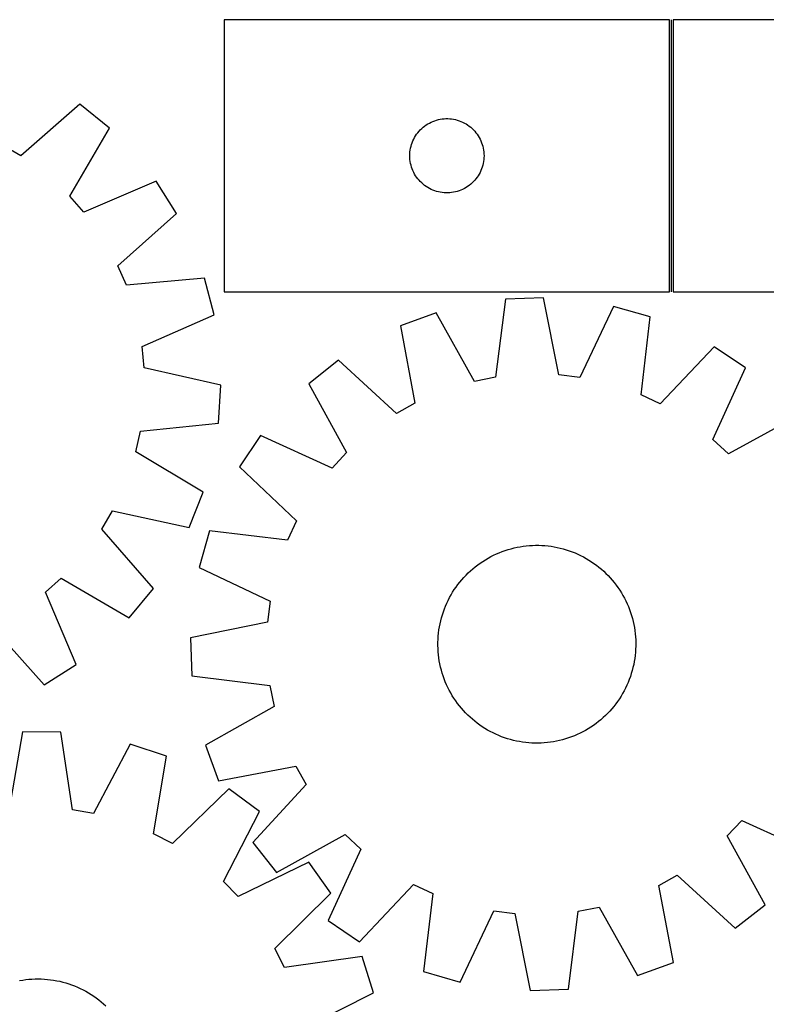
# Model space of a CAD drawing. Header units: millimetres. Extents: x 7 to 1493, y 7 to 2993.
# Tile 11 of 13: x 747 to 1049, y 2595 to 2993. Entities that reach past the tile are written whole.
import ezdxf

# ---------------------------------------------------------------- set-up
doc = ezdxf.new("R2010")
doc.units = ezdxf.units.MM
doc.layers.add('COMMON', color=5, linetype='CONTINUOUS', true_color=0x0000ff)
doc.layers.add('CUT', color=7, linetype='CONTINUOUS', true_color=0x000000)

msp = doc.modelspace()

# ---------------------------------------------------------------- linework, layer by layer
at = {"layer": 'COMMON'}
msp.add_line((1010.901582, 2883.43167), (1010.901582, 2993.43167), dxfattribs=at)
at = {"layer": 'CUT'}
for p, q in [((1010.151581, 2993.43167), (830.151581, 2993.43167)), ((830.151581, 2993.43167), (830.151581, 2883.43167)), ((1010.151581, 2883.43167), (1010.151581, 2993.43167)), ((1191.651582, 2993.43167), (1011.651582, 2993.43167)), ((1011.651582, 2993.43167), (1011.651582, 2883.43167)), ((771.81291, 2959.310974), (747.897926, 2938.405274)), ((783.680895, 2949.519066), (771.81291, 2959.310974)), ((916.706265, 2953.030636), (917.46237, 2953.18864)), ((917.46237, 2953.18864), (918.225606, 2953.307511)), ((918.225606, 2953.307511), (918.993949, 2953.386933)), ((918.993949, 2953.386933), (919.765362, 2953.426697)), ((919.765362, 2953.426697), (920.5378, 2953.426697)), ((920.5378, 2953.426697), (921.309213, 2953.386933)), ((921.309213, 2953.386933), (922.077556, 2953.307511)), ((922.077556, 2953.307511), (922.840792, 2953.18864)), ((922.840792, 2953.18864), (923.596897, 2953.030636)), ((767.698535, 2922.068402), (783.680895, 2949.519066)), ((909.409298, 2948.900833), (909.962481, 2949.439951)), ((909.962481, 2949.439951), (910.542683, 2949.949877)), ((910.542683, 2949.949877), (911.148367, 2950.429259)), ((911.148367, 2950.429259), (911.777925, 2950.876826)), ((911.777925, 2950.876826), (912.429689, 2951.29139)), ((912.429689, 2951.29139), (913.10193, 2951.671852)), ((913.10193, 2951.671852), (913.792865, 2952.017204)), ((913.792865, 2952.017204), (914.500663, 2952.32653)), ((914.500663, 2952.32653), (915.223445, 2952.599009)), ((915.223445, 2952.599009), (915.959297, 2952.833919)), ((915.959297, 2952.833919), (916.706265, 2953.030636)), ((923.596897, 2953.030636), (924.343866, 2952.833919)), ((924.343866, 2952.833919), (925.079717, 2952.599009)), ((925.079717, 2952.599009), (925.802499, 2952.32653)), ((925.802499, 2952.32653), (926.510297, 2952.017204)), ((926.510297, 2952.017204), (927.201232, 2951.671852)), ((927.201232, 2951.671852), (927.873473, 2951.29139)), ((927.873473, 2951.29139), (928.525237, 2950.876826)), ((928.525237, 2950.876826), (929.154795, 2950.429259)), ((929.154795, 2950.429259), (929.760479, 2949.949877)), ((929.760479, 2949.949877), (930.340681, 2949.439951)), ((930.340681, 2949.439951), (930.893864, 2948.900833)), ((906.406827, 2944.438479), (906.734275, 2945.138077)), ((906.734275, 2945.138077), (907.097302, 2945.819891)), ((907.097302, 2945.819891), (907.494948, 2946.482113)), ((907.494948, 2946.482113), (907.926156, 2947.122987)), ((907.926156, 2947.122987), (908.389784, 2947.740813)), ((908.389784, 2947.740813), (908.884602, 2948.333952)), ((908.884602, 2948.333952), (909.409298, 2948.900833)), ((930.893864, 2948.900833), (931.41856, 2948.333952)), ((931.41856, 2948.333952), (931.913378, 2947.740813)), ((931.913378, 2947.740813), (932.377006, 2947.122987)), ((932.377006, 2947.122987), (932.808214, 2946.482113)), ((932.808214, 2946.482113), (933.20586, 2945.819891)), ((933.20586, 2945.819891), (933.568887, 2945.138077)), ((933.568887, 2945.138077), (933.896335, 2944.438479)), ((747.897926, 2938.405274), (740.51192, 2942.760304)), ((905.330263, 2940.740029), (905.468746, 2941.499951)), ((905.468746, 2941.499951), (905.646165, 2942.251737)), ((905.646165, 2942.251737), (905.86205, 2942.993393)), ((905.86205, 2942.993393), (906.115829, 2943.722952)), ((906.115829, 2943.722952), (906.406827, 2944.438479)), ((933.896335, 2944.438479), (934.187333, 2943.722952)), ((934.187333, 2943.722952), (934.441112, 2942.993393)), ((934.441112, 2942.993393), (934.656997, 2942.251737)), ((934.656997, 2942.251737), (934.834416, 2941.499951)), ((934.834416, 2941.499951), (934.9729, 2940.740029)), ((905.151581, 2938.43167), (905.17147, 2939.203852)), ((905.17147, 2937.659489), (905.151581, 2938.43167)), ((905.17147, 2939.203852), (905.231083, 2939.973985)), ((905.231083, 2936.889356), (905.17147, 2937.659489)), ((905.231083, 2939.973985), (905.330263, 2940.740029)), ((934.9729, 2940.740029), (935.072079, 2939.973985)), ((935.072079, 2939.973985), (935.131692, 2939.203852)), ((935.131692, 2937.659489), (935.072079, 2936.889356)), ((935.131692, 2939.203852), (935.151581, 2938.43167)), ((935.151581, 2938.43167), (935.131692, 2937.659489)), ((905.330263, 2936.123312), (905.231083, 2936.889356)), ((905.468746, 2935.363389), (905.330263, 2936.123312)), ((905.646165, 2934.611604), (905.468746, 2935.363389)), ((905.86205, 2933.869948), (905.646165, 2934.611604)), ((906.115829, 2933.140389), (905.86205, 2933.869948)), ((934.441112, 2933.869948), (934.187333, 2933.140389)), ((934.656997, 2934.611604), (934.441112, 2933.869948)), ((934.834416, 2935.363389), (934.656997, 2934.611604)), ((934.9729, 2936.123312), (934.834416, 2935.363389)), ((935.072079, 2936.889356), (934.9729, 2936.123312)), ((906.406827, 2932.424862), (906.115829, 2933.140389)), ((906.734275, 2931.725264), (906.406827, 2932.424862)), ((907.097302, 2931.043449), (906.734275, 2931.725264)), ((907.494948, 2930.381228), (907.097302, 2931.043449)), ((907.926156, 2929.740354), (907.494948, 2930.381228)), ((908.389784, 2929.122528), (907.926156, 2929.740354)), ((932.377006, 2929.740354), (931.913378, 2929.122528)), ((932.808214, 2930.381228), (932.377006, 2929.740354)), ((933.20586, 2931.043449), (932.808214, 2930.381228)), ((933.568887, 2931.725264), (933.20586, 2931.043449)), ((933.896335, 2932.424862), (933.568887, 2931.725264)), ((934.187333, 2933.140389), (933.896335, 2932.424862)), ((802.581984, 2928.136487), (773.377266, 2915.644121)), ((810.843243, 2915.15642), (802.581984, 2928.136487)), ((908.884602, 2928.529389), (908.389784, 2929.122528)), ((909.409298, 2927.962508), (908.884602, 2928.529389)), ((909.962481, 2927.42339), (909.409298, 2927.962508)), ((910.542683, 2926.913464), (909.962481, 2927.42339)), ((911.148367, 2926.434082), (910.542683, 2926.913464)), ((911.777925, 2925.986515), (911.148367, 2926.434082)), ((912.429689, 2925.571951), (911.777925, 2925.986515)), ((913.10193, 2925.191489), (912.429689, 2925.571951)), ((913.792865, 2924.846137), (913.10193, 2925.191489)), ((927.201232, 2925.191489), (926.510297, 2924.846137)), ((927.873473, 2925.571951), (927.201232, 2925.191489)), ((928.525237, 2925.986515), (927.873473, 2925.571951)), ((929.154795, 2926.434082), (928.525237, 2925.986515)), ((929.760479, 2926.913464), (929.154795, 2926.434082)), ((930.340681, 2927.42339), (929.760479, 2926.913464)), ((930.893864, 2927.962508), (930.340681, 2927.42339)), ((931.41856, 2928.529389), (930.893864, 2927.962508)), ((931.913378, 2929.122528), (931.41856, 2928.529389)), ((773.377266, 2915.644121), (767.698535, 2922.068402)), ((914.500663, 2924.536811), (913.792865, 2924.846137)), ((915.223445, 2924.264332), (914.500663, 2924.536811)), ((915.959297, 2924.029422), (915.223445, 2924.264332)), ((916.706265, 2923.832705), (915.959297, 2924.029422)), ((917.46237, 2923.674701), (916.706265, 2923.832705)), ((918.225606, 2923.55583), (917.46237, 2923.674701)), ((918.993949, 2923.476408), (918.225606, 2923.55583)), ((919.765362, 2923.436643), (918.993949, 2923.476408)), ((920.5378, 2923.436643), (919.765362, 2923.436643)), ((921.309213, 2923.476408), (920.5378, 2923.436643)), ((922.077556, 2923.55583), (921.309213, 2923.476408)), ((922.840792, 2923.674701), (922.077556, 2923.55583)), ((923.596897, 2923.832705), (922.840792, 2923.674701)), ((924.343866, 2924.029422), (923.596897, 2923.832705)), ((925.079717, 2924.264332), (924.343866, 2924.029422)), ((925.802499, 2924.536811), (925.079717, 2924.264332)), ((926.510297, 2924.846137), (925.802499, 2924.536811)), ((787.160394, 2893.988108), (810.843243, 2915.15642)), ((790.575976, 2886.123429), (787.160394, 2893.988108)), ((822.211666, 2888.979622), (790.575976, 2886.123429)), ((826.057529, 2874.081975), (822.211666, 2888.979622)), ((830.151581, 2883.43167), (1010.151581, 2883.43167)), ((1011.651582, 2883.43167), (1191.651582, 2883.43167)), ((943.785764, 2880.409703), (939.777794, 2848.899214)), ((959.161801, 2880.964733), (943.785764, 2880.409703)), ((965.431254, 2849.825229), (959.161801, 2880.964733)), ((987.491991, 2877.520004), (973.942908, 2848.790279)), ((1002.286984, 2873.296413), (987.491991, 2877.520004)), ((796.992433, 2861.268116), (826.057529, 2874.081975)), ((915.777673, 2874.931325), (901.325707, 2869.652003)), ((931.362913, 2847.253264), (915.777673, 2874.931325)), ((901.325707, 2869.652003), (907.251178, 2838.445216)), ((998.626952, 2841.743617), (1002.286984, 2873.296413)), ((797.810525, 2852.73289), (796.992433, 2861.268116)), ((1028.166116, 2861.265771), (1006.402199, 2838.129075)), ((1040.931829, 2852.676992), (1028.166116, 2861.265771)), ((876.381341, 2855.786779), (864.268105, 2846.299943)), ((899.756777, 2834.279484), (876.381341, 2855.786779)), ((828.780467, 2845.673324), (797.810525, 2852.73289)), ((973.942908, 2848.790279), (965.431254, 2849.825229)), ((1027.700582, 2823.799512), (1040.931829, 2852.676992)), ((827.834473, 2830.316383), (828.780467, 2845.673324)), ((864.268105, 2846.299943), (879.54699, 2818.451596)), ((939.777794, 2848.899214), (931.362913, 2847.253264)), ((1006.402199, 2838.129075), (998.626952, 2841.743617)), ((907.251178, 2838.445216), (899.756777, 2834.279484)), ((796.232225, 2827.111288), (827.834473, 2830.316383)), ((1061.826673, 2833.23808), (1033.978326, 2817.959195)), ((794.372746, 2818.741001), (796.232225, 2827.111288)), ((844.829193, 2825.405099), (836.240415, 2812.639386)), ((873.706673, 2812.173852), (844.829193, 2825.405099)), ((1033.978326, 2817.959195), (1027.700582, 2823.799512)), ((821.645385, 2802.456716), (794.372746, 2818.741001)), ((879.54699, 2818.451596), (873.706673, 2812.173852)), ((836.240415, 2812.639386), (859.37711, 2790.875469)), ((816.000136, 2788.143725), (821.645385, 2802.456716)), ((780.599153, 2787.475125), (784.954183, 2794.861131)), ((784.954183, 2794.861131), (816.000136, 2788.143725)), ((859.37711, 2790.875469), (855.762568, 2783.100223)), ((801.504853, 2763.560141), (780.599153, 2787.475125)), ((824.209772, 2786.760254), (819.986181, 2771.965261)), ((855.762568, 2783.100223), (824.209772, 2786.760254)), ((940.172206, 2777.498157), (941.327028, 2777.993528)), ((941.327028, 2777.993528), (942.496841, 2778.45238)), ((942.496841, 2778.45238), (943.680489, 2778.874262)), ((943.680489, 2778.874262), (944.876805, 2779.258755)), ((944.876805, 2779.258755), (946.084608, 2779.605482)), ((946.084608, 2779.605482), (947.302705, 2779.9141)), ((947.302705, 2779.9141), (948.529896, 2780.184304)), ((948.529896, 2780.184304), (949.764968, 2780.415828)), ((949.764968, 2780.415828), (951.006703, 2780.608443)), ((951.006703, 2780.608443), (952.253876, 2780.761959)), ((952.253876, 2780.761959), (953.505255, 2780.876225)), ((953.505255, 2780.876225), (954.759606, 2780.951127)), ((954.759606, 2780.951127), (956.015691, 2780.986593)), ((956.015691, 2780.986593), (957.27227, 2780.982586)), ((957.27227, 2780.982586), (958.528103, 2780.939112)), ((958.528103, 2780.939112), (959.781951, 2780.856212)), ((959.781951, 2780.856212), (961.032576, 2780.733968)), ((961.032576, 2780.733968), (962.278744, 2780.572502)), ((962.278744, 2780.572502), (963.519226, 2780.371973)), ((963.519226, 2780.371973), (964.752797, 2780.132578)), ((964.752797, 2780.132578), (965.978239, 2779.854554)), ((965.978239, 2779.854554), (967.194344, 2779.538174)), ((967.194344, 2779.538174), (968.399911, 2779.183753)), ((968.399911, 2779.183753), (969.593751, 2778.791638)), ((969.593751, 2778.791638), (970.774685, 2778.362217)), ((970.774685, 2778.362217), (971.941547, 2777.895914)), ((933.62071, 2773.788885), (934.662254, 2774.491874)), ((934.662254, 2774.491874), (935.725366, 2775.1618)), ((935.725366, 2775.1618), (936.808996, 2775.798002)), ((936.808996, 2775.798002), (937.912074, 2776.399852)), ((937.912074, 2776.399852), (939.033513, 2776.966757)), ((939.033513, 2776.966757), (940.172206, 2777.498157)), ((971.941547, 2777.895914), (973.093187, 2777.39319)), ((973.093187, 2777.39319), (974.228468, 2776.854539)), ((974.228468, 2776.854539), (975.346269, 2776.280494)), ((975.346269, 2776.280494), (976.445488, 2775.671622)), ((976.445488, 2775.671622), (977.525038, 2775.028522)), ((977.525038, 2775.028522), (978.583856, 2774.351831)), ((978.583856, 2774.351831), (979.620896, 2773.642215)), ((819.986181, 2771.965261), (848.715906, 2758.416178)), ((928.771676, 2769.803389), (929.690425, 2770.660656)), ((929.690425, 2770.660656), (930.635649, 2771.488641)), ((930.635649, 2771.488641), (931.606413, 2772.286528)), ((931.606413, 2772.286528), (932.601761, 2773.053528)), ((932.601761, 2773.053528), (933.62071, 2773.788885)), ((979.620896, 2773.642215), (980.635135, 2772.900375)), ((980.635135, 2772.900375), (981.625572, 2772.127043)), ((981.625572, 2772.127043), (982.591229, 2771.322982)), ((982.591229, 2771.322982), (983.531153, 2770.488986)), ((983.531153, 2770.488986), (984.444417, 2769.625878)), ((757.838, 2761.995785), (764.262281, 2767.674516)), ((764.262281, 2767.674516), (791.712945, 2751.692156)), ((924.605811, 2765.108405), (925.379143, 2766.098842)), ((925.379143, 2766.098842), (926.183203, 2767.064499)), ((926.183203, 2767.064499), (927.017199, 2768.004423)), ((927.017199, 2768.004423), (927.880307, 2768.917687)), ((927.880307, 2768.917687), (928.771676, 2769.803389)), ((984.444417, 2769.625878), (985.330119, 2768.734509)), ((985.330119, 2768.734509), (986.187386, 2767.81576)), ((986.187386, 2767.81576), (987.015371, 2766.870537)), ((987.015371, 2766.870537), (987.813258, 2765.899772)), ((791.712945, 2751.692156), (801.504853, 2763.560141)), ((922.477663, 2761.998308), (923.154355, 2763.057126)), ((923.154355, 2763.057126), (923.863971, 2764.094166)), ((923.863971, 2764.094166), (924.605811, 2765.108405)), ((987.813258, 2765.899772), (988.580258, 2764.904424)), ((988.580258, 2764.904424), (989.315615, 2763.885475)), ((989.315615, 2763.885475), (990.018604, 2762.843931)), ((990.018604, 2762.843931), (990.68853, 2761.78082)), ((770.330366, 2732.791067), (757.838, 2761.995785)), ((848.715906, 2758.416178), (847.680956, 2749.904524)), ((920.112996, 2757.566457), (920.651646, 2758.701738)), ((920.651646, 2758.701738), (921.225691, 2759.819539)), ((921.225691, 2759.819539), (921.834564, 2760.918758)), ((921.834564, 2760.918758), (922.477663, 2761.998308)), ((990.68853, 2761.78082), (991.324732, 2760.69719)), ((991.324732, 2760.69719), (991.926582, 2759.594111)), ((991.926582, 2759.594111), (992.493487, 2758.472672)), ((992.493487, 2758.472672), (993.024887, 2757.333979)), ((918.322433, 2752.873181), (918.714548, 2754.067021)), ((918.714548, 2754.067021), (919.143968, 2755.247955)), ((919.143968, 2755.247955), (919.610271, 2756.414817)), ((919.610271, 2756.414817), (920.112996, 2757.566457)), ((993.024887, 2757.333979), (993.520258, 2756.179157)), ((993.520258, 2756.179157), (993.97911, 2755.009344)), ((993.97911, 2755.009344), (994.400992, 2753.825696)), ((917.373608, 2749.226067), (917.651632, 2750.451509)), ((917.651632, 2750.451509), (917.968011, 2751.667614)), ((917.968011, 2751.667614), (918.322433, 2752.873181)), ((994.400992, 2753.825696), (994.785485, 2752.629381)), ((994.785485, 2752.629381), (995.132212, 2751.421578)), ((995.132212, 2751.421578), (995.44083, 2750.20348)), ((995.44083, 2750.20348), (995.711034, 2748.97629)), ((736.181987, 2748.212657), (757.350299, 2724.529808)), ((847.680956, 2749.904524), (816.541452, 2743.635071)), ((916.772217, 2745.505846), (916.933683, 2746.752014)), ((916.933683, 2746.752014), (917.134213, 2747.992496)), ((917.134213, 2747.992496), (917.373608, 2749.226067)), ((995.711034, 2748.97629), (995.942558, 2747.741217)), ((995.942558, 2747.741217), (996.135173, 2746.499482)), ((996.135173, 2746.499482), (996.288689, 2745.25231)), ((816.541452, 2743.635071), (817.096483, 2728.259034)), ((916.523599, 2741.74554), (916.567074, 2743.001373)), ((916.567074, 2743.001373), (916.649974, 2744.255221)), ((916.649974, 2744.255221), (916.772217, 2745.505846)), ((996.288689, 2745.25231), (996.402955, 2744.00093)), ((996.402955, 2744.00093), (996.477857, 2742.746579)), ((996.477857, 2742.746579), (996.513323, 2741.490494)), ((916.519592, 2740.488961), (916.523599, 2741.74554)), ((916.555058, 2739.232876), (916.519592, 2740.488961)), ((916.62996, 2737.978525), (916.555058, 2739.232876)), ((996.465842, 2738.978082), (996.382942, 2737.724235)), ((996.509316, 2740.233915), (996.465842, 2738.978082)), ((996.513323, 2741.490494), (996.509316, 2740.233915)), ((916.744226, 2736.727146), (916.62996, 2737.978525)), ((916.897742, 2735.479973), (916.744226, 2736.727146)), ((917.090357, 2734.238238), (916.897742, 2735.479973)), ((917.321881, 2733.003166), (917.090357, 2734.238238)), ((996.099232, 2735.227441), (995.898703, 2733.986959)), ((996.260698, 2736.473609), (996.099232, 2735.227441)), ((996.382942, 2737.724235), (996.260698, 2736.473609)), ((757.350299, 2724.529808), (770.330366, 2732.791067)), ((917.592085, 2731.775975), (917.321881, 2733.003166)), ((917.900703, 2730.557878), (917.592085, 2731.775975)), ((918.24743, 2729.350075), (917.900703, 2730.557878)), ((995.064904, 2730.311841), (994.710482, 2729.106274)), ((995.381284, 2731.527946), (995.064904, 2730.311841)), ((995.659308, 2732.753389), (995.381284, 2731.527946)), ((995.898703, 2733.986959), (995.659308, 2732.753389)), ((817.096483, 2728.259034), (848.606972, 2724.251064)), ((918.631924, 2728.153759), (918.24743, 2729.350075)), ((919.053805, 2726.970111), (918.631924, 2728.153759)), ((919.512657, 2725.800298), (919.053805, 2726.970111)), ((993.888947, 2726.731501), (993.422644, 2725.564638)), ((994.318368, 2727.912435), (993.888947, 2726.731501)), ((994.710482, 2729.106274), (994.318368, 2727.912435)), ((848.606972, 2724.251064), (850.252921, 2715.836183)), ((920.008028, 2724.645476), (919.512657, 2725.800298)), ((920.539428, 2723.506783), (920.008028, 2724.645476)), ((921.106333, 2722.385344), (920.539428, 2723.506783)), ((921.708184, 2721.282266), (921.106333, 2722.385344)), ((992.381269, 2723.277717), (991.807224, 2722.159916)), ((992.91992, 2724.412998), (992.381269, 2723.277717)), ((993.422644, 2725.564638), (992.91992, 2724.412998)), ((922.344386, 2720.198636), (921.708184, 2721.282266)), ((923.014312, 2719.135524), (922.344386, 2720.198636)), ((923.7173, 2718.09398), (923.014312, 2719.135524)), ((989.878561, 2718.922329), (989.168945, 2717.885289)), ((990.555252, 2719.981147), (989.878561, 2718.922329)), ((991.198352, 2721.060698), (990.555252, 2719.981147)), ((991.807224, 2722.159916), (991.198352, 2721.060698)), ((850.252921, 2715.836183), (822.574861, 2700.250943)), ((924.452657, 2717.075031), (923.7173, 2718.09398)), ((925.219658, 2716.079683), (924.452657, 2717.075031)), ((926.017544, 2715.108919), (925.219658, 2716.079683)), ((926.845529, 2714.163695), (926.017544, 2715.108919)), ((986.849712, 2714.914957), (986.015716, 2713.975033)), ((987.653773, 2715.880614), (986.849712, 2714.914957)), ((988.427105, 2716.87105), (987.653773, 2715.880614)), ((989.168945, 2717.885289), (988.427105, 2716.87105)), ((927.702796, 2713.244946), (926.845529, 2714.163695)), ((928.588499, 2712.353577), (927.702796, 2713.244946)), ((929.501763, 2711.490469), (928.588499, 2712.353577)), ((930.441687, 2710.656473), (929.501763, 2711.490469)), ((931.407344, 2709.852413), (930.441687, 2710.656473)), ((982.397267, 2710.490814), (981.426502, 2709.692928)), ((983.34249, 2711.318799), (982.397267, 2710.490814)), ((984.261239, 2712.176066), (983.34249, 2711.318799)), ((985.152608, 2713.061769), (984.261239, 2712.176066)), ((986.015716, 2713.975033), (985.152608, 2713.061769)), ((932.39778, 2709.079081), (931.407344, 2709.852413)), ((933.412019, 2708.337241), (932.39778, 2709.079081)), ((934.449059, 2707.627625), (933.412019, 2708.337241)), ((935.507877, 2706.950933), (934.449059, 2707.627625)), ((936.587428, 2706.307834), (935.507877, 2706.950933)), ((937.686646, 2705.698961), (936.587428, 2706.307834)), ((977.30755, 2706.817656), (976.22392, 2706.181454)), ((978.370661, 2707.487582), (977.30755, 2706.817656)), ((979.412205, 2708.19057), (978.370661, 2707.487582)), ((980.431154, 2708.925927), (979.412205, 2708.19057)), ((981.426502, 2709.692928), (980.431154, 2708.925927)), ((748.620365, 2705.593124), (743.135014, 2674.305975)), ((764.005491, 2705.424465), (748.620365, 2705.593124)), ((768.803639, 2674.024584), (764.005491, 2705.424465)), ((938.804447, 2705.124916), (937.686646, 2705.698961)), ((939.939728, 2704.586266), (938.804447, 2705.124916)), ((941.091368, 2704.083541), (939.939728, 2704.586266)), ((942.258231, 2703.617238), (941.091368, 2704.083541)), ((943.439165, 2703.187818), (942.258231, 2703.617238)), ((944.633004, 2702.795703), (943.439165, 2703.187818)), ((945.838571, 2702.441281), (944.633004, 2702.795703)), ((947.054676, 2702.124902), (945.838571, 2702.441281)), ((966.948308, 2702.373973), (965.73021, 2702.065355)), ((968.156111, 2702.7207), (966.948308, 2702.373973)), ((969.352426, 2703.105194), (968.156111, 2702.7207)), ((970.536074, 2703.527075), (969.352426, 2703.105194)), ((971.705887, 2703.985927), (970.536074, 2703.527075)), ((972.860709, 2704.481298), (971.705887, 2703.985927)), ((973.999402, 2705.012698), (972.860709, 2704.481298)), ((975.120841, 2705.579603), (973.999402, 2705.012698)), ((976.22392, 2706.181454), (975.120841, 2705.579603)), ((792.142346, 2700.651289), (777.257206, 2672.590509)), ((806.722352, 2695.73662), (792.142346, 2700.651289)), ((822.574861, 2700.250943), (827.854182, 2685.798977)), ((948.280119, 2701.846878), (947.054676, 2702.124902)), ((949.513689, 2701.607483), (948.280119, 2701.846878)), ((950.754171, 2701.406953), (949.513689, 2701.607483)), ((952.000339, 2701.245487), (950.754171, 2701.406953)), ((953.250964, 2701.123244), (952.000339, 2701.245487)), ((954.504812, 2701.040344), (953.250964, 2701.123244)), ((955.760645, 2700.996869), (954.504812, 2701.040344)), ((957.017224, 2700.992862), (955.760645, 2700.996869)), ((958.273309, 2701.028328), (957.017224, 2700.992862)), ((959.52766, 2701.103231), (958.273309, 2701.028328)), ((960.77904, 2701.217496), (959.52766, 2701.103231)), ((962.026212, 2701.371012), (960.77904, 2701.217496)), ((963.267947, 2701.563627), (962.026212, 2701.371012)), ((964.50302, 2701.795151), (963.267947, 2701.563627)), ((965.73021, 2702.065355), (964.50302, 2701.795151)), ((801.582565, 2664.390849), (806.722352, 2695.73662)), ((827.854182, 2685.798977), (859.060969, 2691.724448)), ((859.060969, 2691.724448), (863.226701, 2684.230047)), ((832.007098, 2682.502293), (809.179231, 2660.414666)), ((844.354792, 2673.322695), (832.007098, 2682.502293)), ((863.226701, 2684.230047), (841.719406, 2660.854611)), ((777.257206, 2672.590509), (768.803639, 2674.024584)), ((829.780188, 2645.099377), (844.354792, 2673.322695)), ((1033.485925, 2663.527859), (1039.326242, 2669.805603)), ((1039.326242, 2669.805603), (1068.203722, 2656.574356)), ((809.179231, 2660.414666), (801.582565, 2664.390849)), ((851.206242, 2648.741375), (879.054589, 2664.02026)), ((879.054589, 2664.02026), (885.332333, 2658.179943)), ((1048.76481, 2635.679512), (1033.485925, 2663.527859)), ((841.719406, 2660.854611), (851.206242, 2648.741375)), ((885.332333, 2658.179943), (872.101086, 2629.302463)), ((864.312383, 2652.922685), (835.776339, 2638.970303)), ((873.219085, 2640.376722), (864.312383, 2652.922685)), ((1005.781738, 2643.534239), (1013.276139, 2647.699971)), ((1013.276139, 2647.699971), (1036.651574, 2626.192676)), ((835.776339, 2638.970303), (829.780188, 2645.099377)), ((884.8668, 2620.713685), (906.630716, 2643.85038)), ((906.630716, 2643.85038), (914.405963, 2640.235838)), ((1011.707208, 2612.327453), (1005.781738, 2643.534239)), ((850.636329, 2618.038552), (873.219085, 2640.376722)), ((914.405963, 2640.235838), (910.745932, 2608.683043)), ((973.255121, 2633.080242), (981.670002, 2634.726191)), ((981.670002, 2634.726191), (997.255243, 2607.048131)), ((1036.651574, 2626.192676), (1048.76481, 2635.679512)), ((925.540925, 2604.459451), (939.090008, 2633.189177)), ((939.090008, 2633.189177), (947.601661, 2632.154226)), ((947.601661, 2632.154226), (953.871115, 2601.014722)), ((969.247151, 2601.569753), (973.255121, 2633.080242)), ((872.101086, 2629.302463), (884.8668, 2620.713685)), ((854.445019, 2610.356544), (850.636329, 2618.038552)), ((885.895933, 2614.807925), (854.445019, 2610.356544)), ((890.489794, 2600.123683), (885.895933, 2614.807925)), ((997.255243, 2607.048131), (1011.707208, 2612.327453)), ((910.745932, 2608.683043), (925.540925, 2604.459451)), ((747.407498, 2605.043315), (748.646038, 2605.255511)), ((748.646038, 2605.255511), (749.890631, 2605.428698)), ((749.890631, 2605.428698), (751.140051, 2605.562706)), ((751.140051, 2605.562706), (752.393063, 2605.657402)), ((752.393063, 2605.657402), (753.648431, 2605.712694)), ((753.648431, 2605.712694), (754.904917, 2605.728527)), ((754.904917, 2605.728527), (756.16128, 2605.704884)), ((756.16128, 2605.704884), (757.41628, 2605.64179)), ((757.41628, 2605.64179), (758.668679, 2605.539306)), ((758.668679, 2605.539306), (759.917242, 2605.397535)), ((759.917242, 2605.397535), (761.160735, 2605.216614)), ((761.160735, 2605.216614), (762.397931, 2604.996725)), ((762.397931, 2604.996725), (763.62761, 2604.738082)), ((763.62761, 2604.738082), (764.848559, 2604.440942)), ((764.848559, 2604.440942), (766.059571, 2604.105597)), ((766.059571, 2604.105597), (767.259452, 2603.732379)), ((767.259452, 2603.732379), (768.447018, 2603.321657)), ((768.447018, 2603.321657), (769.621098, 2602.873834)), ((769.621098, 2602.873834), (770.780531, 2602.389354)), ((770.780531, 2602.389354), (771.924174, 2601.868694)), ((771.924174, 2601.868694), (773.050899, 2601.312368)), ((773.050899, 2601.312368), (774.159593, 2600.720926)), ((774.159593, 2600.720926), (775.249162, 2600.09495)), ((775.249162, 2600.09495), (776.318532, 2599.435059)), ((776.318532, 2599.435059), (777.366646, 2598.741904)), ((862.109442, 2585.857276), (890.489794, 2600.123683)), ((953.871115, 2601.014722), (969.247151, 2601.569753)), ((777.366646, 2598.741904), (778.39247, 2598.016169)), ((778.39247, 2598.016169), (779.394992, 2597.25857)), ((779.394992, 2597.25857), (780.373223, 2596.469855)), ((780.373223, 2596.469855), (781.326197, 2595.650803)), ((781.326197, 2595.650803), (782.252974, 2594.80222))]:
    msp.add_line(p, q, dxfattribs=at)

doc.saveas('drawing.dxf')
